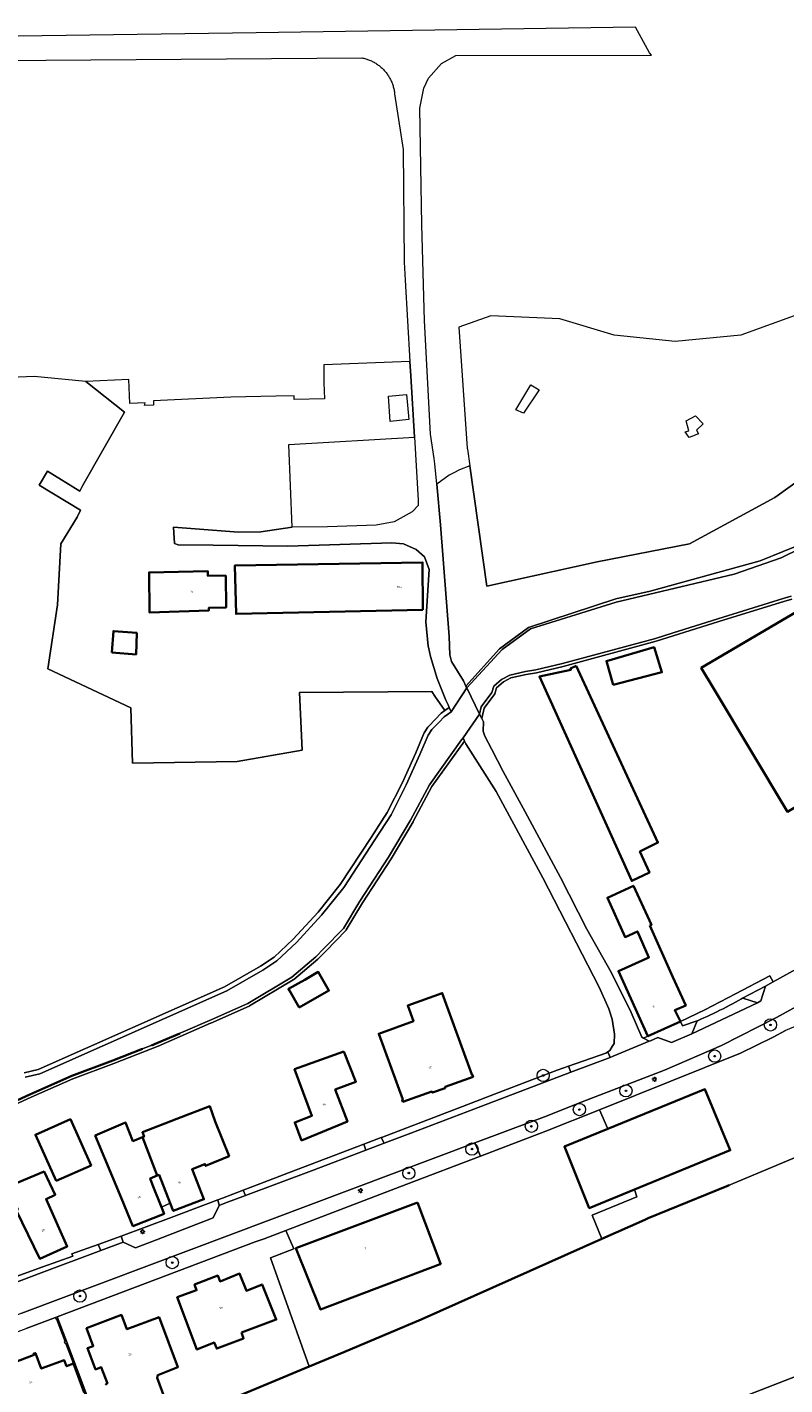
# Model space of a CAD drawing. Header units: metres. Extents: x 131489 to 134032, y 502353 to 503606.
# Tile 73 of 90: x 133255 to 133379, y 503155 to 503377. Entities that reach past the tile are written whole.
import ezdxf
from ezdxf.enums import TextEntityAlignment as Align

# ---------------------------------------------------------------- set-up
doc = ezdxf.new("R2010")
doc.units = ezdxf.units.M
for name, color, linetype, lineweight in [('B-WE-GK-BESCHOEIING-G', 130, 'GK-BESCHOEIING', 35), ('B-WE-GR-BOOM-S', 92, 'Continuous', 25), ('B-WE-GR-BOS_LOOF-GV', 40, 'Continuous', 13), ('B-WE-GR-GRAS-GV', 60, 'Continuous', 13), ('B-WE-IE-TERREINAFSCHEIDING_KUNSTMATIG_MUUR-GV', 90, 'Continuous', 18), ('B-WE-KL-ET_LS_OV_LICHTMAST-S', 190, 'Continuous', 25), ('B-WE-OG-BEBOUWING-GV', 7, 'Continuous', 35), ('B-WE-OG-BEBOUWING-T18', 1, 'Continuous', 18), ('B-WE-OG-BEBOUWING_LOODS-GV', 7, 'Continuous', 35), ('B-WE-OG-TERREIN_ERF-GV', 7, 'Continuous', 18), ('B-WE-OG-WATER_SLOOT-GV', 120, 'Continuous', 18), ('B-WE-VH-VERHARDING_ASFALT-GV', 252, 'Continuous', 18), ('B-WE-VH-VERHARDING_BEDRIJFSVLOERPLAAT-GV', 252, 'Continuous', 18), ('B-WE-VH-VERHARDING_BETONSTRAATSTEEN-GV', 252, 'Continuous', 18), ('B-WE-VH-VERHARDING_STRAATBAKSTEEN-GV', 252, 'Continuous', 18)]:
    doc.layers.add(name, color=color, linetype=linetype, lineweight=lineweight)
doc.styles.add('NLCS-ISO-M200-T18', font='NLCS-ISO.ttf', dxfattribs={"height": 0.36})
doc.linetypes.add('GK-BESCHOEIING', pattern='A,30,-5,[1,NLCS.SHX,S=1,R=0,X=0,Y=0],-5', length=40)

# ---------------------------------------------------------------- blocks, each defined once
blk = doc.blocks.new('SKL-ET_OV_LICHTMAST-SO')
at = {"color": 0, "linetype": 'ByBlock', "lineweight": 18}
for points in [[(-1.2, 0), (-2, 0)], [(-1.4, 1.4), (-0.9, 0.9)], [(0, 2), (0, 1.2)], [(0.9, 0.9), (1.4, 1.4)], [(2, 0), (1.2, 0)], [(-1.4, -1.4), (-0.9, -0.9)], [(0, -1.2), (0, -2)], [(0.9, -0.9), (1.4, -1.4)]]:
    blk.add_lwpolyline(points, dxfattribs=at)
blk.add_circle((0, 0), 1, dxfattribs=at)
blk = doc.blocks.new('SGR-BOOM_01-SO')
at = {"linetype": 'ByBlock', "lineweight": 18}
h = blk.add_hatch(color=0, dxfattribs=at)
h.dxf.hatch_style = 1
edge = h.paths.add_edge_path()
edge.add_arc((0, 0), 0.25, 0, 360)
at = {"color": 0, "linetype": 'ByBlock', "lineweight": 18}
for radius in [2, 0.25]:
    blk.add_circle((0, 0), radius, dxfattribs=at)

msp = doc.modelspace()

# ---------------------------------------------------------------- linework, layer by layer
at = {"layer": 'B-WE-GK-BESCHOEIING-G', "flags": 128}
for points in [[(133280.065, 503212.695), (133276.354, 503211.085)], [(133273.982, 503210.154), (133269.162, 503208.262)], [(133276.354, 503211.085), (133275.468, 503210.737)], [(133269.162, 503208.262), (133262.476, 503205.753)], [(133262.476, 503205.753), (133255.647, 503202.736)], [(133255.647, 503202.736), (133248.596, 503199.548)], [(133356.445, 503182.591), (133369.271, 503187.799)], [(133369.271, 503187.799), (133369.647, 503187.956)], [(133355.883, 503182.34), (133348.885, 503179.216)], [(133355.883, 503182.34), (133356.445, 503182.591)], [(133348.885, 503179.216), (133319.421, 503166.061)], [(133319.421, 503166.061), (133306.819, 503160.755)], [(133306.819, 503160.755), (133301.153, 503158.4)], [(133301.153, 503158.4), (133286.712, 503152.399)]]:
    msp.add_lwpolyline(points, dxfattribs=at)
at = {"layer": 'B-WE-GR-BOS_LOOF-GV', "flags": 128}
msp.add_lwpolyline([(133390.322, 503309.515), (133377.093, 503299.99), (133363.202, 503292.449), (133348.121, 503289.538), (133333.833, 503286.363), (133330.129, 503285.57), (133327.366, 503305.14), (133325.705, 503304.505), (133324.761, 503304.03), (133323.987, 503303.641), (133321.957, 503302.16), (133322.569, 503295.541), (133323.98, 503277.347), (133324.121, 503274.345), (133324.395, 503273.286), (133326.308, 503270.123), (133326.722, 503269.279), (133332.179, 503275.351), (133336.939, 503278.821), (133351.18, 503283.472), (133356.771, 503284.749), (133374.675, 503289.665), (133382.194, 503292.725)], dxfattribs=at)
at = {"layer": 'B-WE-GR-GRAS-GV', "flags": 128}
for points in [[(133381.458, 503330.02), (133371.536, 503326.448), (133360.821, 503325.39), (133350.899, 503326.448), (133342.035, 503329.094), (133330.791, 503329.623), (133325.574, 503327.728), (133326.954, 503308.059), (133326.982, 503307.864), (133327.366, 503305.14), (133330.129, 503285.57), (133333.833, 503286.363), (133348.121, 503289.538), (133363.202, 503292.449), (133377.093, 503299.99), (133390.322, 503309.515)], [(133254.708, 503206.276), (133257.012, 503206.827), (133287.39, 503220.283), (133293.213, 503223.63), (133295.448, 503225.117), (133298.55, 503228.03), (133302.621, 503232.465), (133306.234, 503236.928), (133311.256, 503244.631), (133313.864, 503248.66), (133316.33, 503253.487), (133318.537, 503258.429), (133319.877, 503261.55), (133319.935, 503261.659), (133320.528, 503262.584), (133320.628, 503262.708), (133321.833, 503263.918), (133322.596, 503264.765), (133322.716, 503264.872), (133323.276, 503265.274), (133323.29, 503265.285), (133321.682, 503267.642), (133321.182, 503268.375), (133299.619, 503268.243), (133300.016, 503258.85), (133289.432, 503256.998), (133272.367, 503256.733), (133272.102, 503265.729), (133258.552, 503272.106), (133260.147, 503282.527), (133260.676, 503292.449), (133263.322, 503296.815), (133263.903, 503297.949), (133257.141, 503302.028), (133258.497, 503304.288), (133263.785, 503301.018), (133264.236, 503301.906), (133271.069, 503313.921), (133264.777, 503318.907), (133256.31, 503319.701), (133234.615, 503318.775)]]:
    msp.add_lwpolyline(points, dxfattribs=at)
for points in [[(133337.284, 503318.33), (133338.673, 503317.536), (133336.126, 503313.733), (133334.836, 503314.295)], [(133364.173, 503313.319), (133365.38, 503311.986), (133364.3, 503310.949), (133364.66, 503310.398), (133363.136, 503309.763), (133362.459, 503310.716), (133363.072, 503310.864), (133362.628, 503312.473), (133362.628, 503312.494)]]:
    msp.add_lwpolyline(points, close=True, dxfattribs=at)
at = {"layer": 'B-WE-IE-TERREINAFSCHEIDING_KUNSTMATIG_MUUR-GV', "flags": 128}
msp.add_lwpolyline([(133262.749, 503158.887), (133264.514, 503154.203), (133267.936, 503144.914), (133268.207, 503145.017), (133264.936, 503153.737), (133261.603, 503162.541), (133260.097, 503166.541), (133259.817, 503166.424), (133259.919, 503166.147), (133259.988, 503166.173), (133261.38, 503162.475), (133261.302, 503162.433), (133261.399, 503162.147), (133261.512, 503162.19), (133262.316, 503160.066)], close=True, dxfattribs=at)
at = {"layer": 'B-WE-OG-BEBOUWING-GV', "flags": 128}
for points in [[(133319.712, 503281.715), (133319.661, 503289.426), (133289.029, 503288.914), (133289.249, 503281.041)], [(133287.606, 503287.29), (133284.652, 503287.213), (133284.631, 503288.002), (133275.068, 503287.791), (133275.152, 503281.248), (133284.801, 503281.577), (133284.79, 503282.008), (133287.629, 503282.08)], [(133397.093, 503259.501), (133397.372, 503259.667), (133383.407, 503283.008), (133365.096, 503272.239), (133367.147, 503268.818), (133379.143, 503248.811), (133384.056, 503251.737), (133386.412, 503247.451), (133391.29, 503250.26), (133391.476, 503249.936), (133399.981, 503255.02)], [(133350.721, 503269.468), (133358.672, 503271.528), (133357.408, 503275.609), (133349.62, 503273.351)], [(133344.696, 503272.601), (133343.771, 503272.141), (133343.855, 503271.926), (133338.697, 503270.824), (133353.77, 503237.538), (133356.653, 503238.885), (133355.098, 503242.302), (133358.033, 503243.777)], [(133356.71, 503230.244), (133356.979, 503230.367), (133354.039, 503236.736), (133349.806, 503234.805), (133352.667, 503228.377), (133354.678, 503229.305), (133356.568, 503225.079), (133351.575, 503222.845), (133356.402, 503212.262), (133361.686, 503214.618), (133360.781, 503216.458), (133362.567, 503217.264), (133360.485, 503221.879)], [(133299.521, 503216.903), (133304.376, 503219.655), (133302.65, 503222.698), (133300.444, 503221.437), (133297.796, 503219.946), (133297.952, 503219.671)], [(133321.143, 503203.223), (133321.297, 503203.05), (133323.335, 503203.781), (133323.344, 503204.012), (133327.882, 503205.639), (133327.769, 503206.004), (133327.673, 503205.974), (133322.877, 503219.265), (133317.233, 503217.228), (133318.153, 503214.679), (133312.509, 503212.642), (133316.435, 503201.922), (133316.341, 503201.888), (133316.465, 503201.545)], [(133306.796, 503209.768), (133298.804, 503206.843), (133301.619, 503199.278), (133298.807, 503198.202), (133299.928, 503195.259), (133307.414, 503198.317), (133305.433, 503203.539), (133308.804, 503204.81)], [(133349.861, 503197.134), (133342.779, 503194.242), (133346.828, 503184.225), (133354.19, 503187.248), (133369.811, 503193.662), (133365.701, 503203.603)], [(133288.134, 503192.676), (133285.871, 503198.326), (133284.949, 503200.815), (133279.621, 503198.788), (133273.975, 503196.581), (133274.264, 503195.88), (133274.001, 503195.777), (133276.374, 503189.514), (133276.698, 503189.645), (133278.497, 503185.043), (133278.999, 503183.76), (133284.001, 503185.681), (133282.075, 503190.567), (133284.181, 503191.389), (133284.285, 503191.102)], [(133259.923, 503188.649), (133265.611, 503191.179), (133262.241, 503198.692), (133256.542, 503196.176)], [(133274.001, 503195.777), (133272.425, 503195.159), (133271.211, 503198.188), (133266.288, 503196.044), (133270.56, 503185.788), (133272.434, 503181.289), (133277.505, 503183.296), (133277.071, 503184.395), (133275.64, 503188.017), (133275.25, 503189.061), (133276.374, 503189.514)], [(133253.405, 503183.916), (133257.281, 503175.949), (133261.721, 503177.974), (133258.266, 503185.707), (133259.763, 503186.407), (133257.944, 503190.185), (133251.871, 503187.647), (133253.647, 503184.014)], [(133318.824, 503185.161), (133318.532, 503185.051), (133298.997, 503177.699), (133302.998, 503167.721), (133322.534, 503175.09), (133322.619, 503175.122), (133322.587, 503175.208)], [(133290.116, 503163.971), (133295.795, 503166.068), (133293.487, 503171.802), (133290.936, 503170.775), (133289.816, 503173.558), (133286.636, 503172.278), (133286.254, 503173.227), (133282.483, 503171.8), (133282.823, 503170.847), (133279.652, 503169.715), (133282.867, 503161.176), (133285.703, 503162.331), (133286.107, 503161.339), (133290.481, 503162.993)]]:
    msp.add_lwpolyline(points, close=True, dxfattribs=at)
for points in [[(133277.551, 503153.472), (133276.38, 503156.595), (133276.477, 503156.988), (133279.778, 503158.325), (133276.713, 503166.446), (133271.457, 503164.481), (133270.566, 503166.819), (133264.881, 503164.66), (133265.964, 503161.762), (133265.005, 503161.393), (133266.359, 503157.948), (133267.28, 503158.31), (133268.267, 503155.671), (133268.208, 503155.632), (133268.137, 503155.58), (133268.068, 503155.525), (133268.001, 503155.467), (133267.951, 503155.421)], [(133264.514, 503154.203), (133262.749, 503158.887), (133261.608, 503158.457), (133261.218, 503159.471), (133257.502, 503158.076), (133256.535, 503160.621), (133256.25, 503160.515), (133256.326, 503160.312), (133253.592, 503159.29), (133253.295, 503160.068), (133253.341, 503160.144), (133253.23, 503160.436), (133250.396, 503159.359), (133250.503, 503159.074), (133250.568, 503159.098), (133250.874, 503158.268), (133247.88, 503157.133), (133247.467, 503157.213), (133247.174, 503157.103), (133247.651, 503155.802), (133246.919, 503155.527), (133248.234, 503152.032)]]:
    msp.add_lwpolyline(points, dxfattribs=at)
at = {"layer": 'B-WE-OG-BEBOUWING_LOODS-GV', "flags": 128}
msp.add_lwpolyline([(133268.973, 503274.757), (133272.956, 503274.442), (133273.058, 503277.939), (133269.251, 503278.247)], close=True, dxfattribs=at)
at = {"layer": 'B-WE-OG-TERREIN_ERF-GV', "flags": 128}
for points in [[(133297.866, 503308.661), (133318.325, 503309.814), (133317.736, 503319.846), (133317.598, 503322.178), (133303.535, 503321.608), (133303.539, 503319.328), (133303.565, 503318.668), (133303.667, 503316.081), (133298.73, 503315.985), (133298.721, 503316.56), (133295.748, 503316.526), (133288.376, 503316.371), (133275.793, 503315.733), (133275.808, 503315.025), (133274.331, 503315.01), (133274.439, 503315.431), (133271.908, 503315.338), (133271.747, 503319.239), (133264.777, 503318.907), (133271.069, 503313.921), (133264.236, 503301.906), (133263.785, 503301.018), (133258.497, 503304.288), (133257.141, 503302.028), (133263.903, 503297.949), (133263.322, 503296.815), (133260.676, 503292.449), (133260.147, 503282.527), (133258.552, 503272.106), (133272.102, 503265.729), (133272.367, 503256.733), (133289.432, 503256.998), (133300.016, 503258.85), (133299.619, 503268.243), (133321.182, 503268.375), (133321.682, 503267.642), (133323.29, 503265.285), (133324.003, 503265.797), (133323.804, 503266.234), (133323.47, 503266.966), (133322.045, 503270.489), (133320.933, 503274.093), (133320.615, 503275.592), (133320.573, 503275.789), (133320.209, 503279.746), (133320.752, 503288.269), (133319.978, 503290.339), (133318.602, 503291.543), (133316.569, 503292.431), (133314.649, 503292.615), (133297.686, 503292.071), (133285.542, 503292.253), (133279.79, 503292.315), (133279.212, 503292.483), (133279.026, 503295.153), (133289.664, 503294.375), (133293.262, 503294.418), (133298.396, 503295.143)], [(133314.096, 503316.509), (133317.021, 503316.803), (133317.423, 503312.685), (133314.363, 503312.381)], [(133319.661, 503289.426), (133319.712, 503281.715), (133289.249, 503281.041), (133289.029, 503288.914)], [(133284.631, 503288.002), (133284.652, 503287.213), (133287.606, 503287.29), (133287.629, 503282.08), (133284.79, 503282.008), (133284.801, 503281.577), (133275.152, 503281.248), (133275.068, 503287.791)], [(133397.372, 503259.667), (133397.093, 503259.501), (133399.981, 503255.02), (133391.476, 503249.936), (133391.29, 503250.26), (133386.412, 503247.451), (133384.056, 503251.737), (133379.143, 503248.811), (133367.147, 503268.818), (133365.096, 503272.239), (133383.407, 503283.008)], [(133273.058, 503277.939), (133272.956, 503274.442), (133268.973, 503274.757), (133269.251, 503278.247)], [(133357.408, 503275.609), (133358.672, 503271.528), (133350.721, 503269.468), (133349.62, 503273.351)], [(133358.033, 503243.777), (133355.098, 503242.302), (133356.653, 503238.885), (133353.77, 503237.538), (133338.697, 503270.824), (133343.855, 503271.926), (133343.771, 503272.141), (133344.696, 503272.601)], [(133299.521, 503216.903), (133297.952, 503219.671), (133297.796, 503219.946), (133300.444, 503221.437), (133302.65, 503222.698), (133304.376, 503219.655)], [(133321.143, 503203.223), (133316.465, 503201.545), (133316.341, 503201.888), (133316.435, 503201.922), (133312.509, 503212.642), (133318.153, 503214.679), (133317.233, 503217.228), (133322.877, 503219.265), (133327.673, 503205.974), (133327.769, 503206.004), (133327.882, 503205.639), (133323.344, 503204.012), (133323.335, 503203.781), (133321.297, 503203.05)], [(133348.885, 503179.216), (133355.883, 503182.34), (133356.445, 503182.591), (133369.271, 503187.799), (133387.415, 503195.404), (133387.836, 503195.525), (133402.001, 503193.984), (133401.966, 503194.52), (133392.507, 503218.868), (133389.371, 503217.568), (133378.799, 503213.185), (133376.838, 503212.092), (133371.478, 503209.446), (133348.526, 503200.248), (133349.861, 503197.134), (133365.701, 503203.603), (133369.811, 503193.662), (133354.19, 503187.248), (133354.603, 503186.051), (133347.308, 503183.055)], [(133306.796, 503209.768), (133308.804, 503204.81), (133305.433, 503203.539), (133307.414, 503198.317), (133299.928, 503195.259), (133298.807, 503198.202), (133301.619, 503199.278), (133298.804, 503206.843)], [(133278.497, 503185.043), (133277.071, 503184.395), (133277.505, 503183.296), (133272.434, 503181.289), (133270.56, 503185.788), (133266.288, 503196.044), (133271.211, 503198.188), (133272.425, 503195.159), (133274.001, 503195.777), (133274.264, 503195.88), (133273.975, 503196.581), (133279.621, 503198.788), (133284.949, 503200.815), (133285.871, 503198.326), (133288.134, 503192.676), (133284.285, 503191.102), (133284.181, 503191.389), (133282.075, 503190.567), (133284.001, 503185.681), (133278.999, 503183.76)], [(133259.923, 503188.649), (133256.542, 503196.176), (133262.241, 503198.692), (133265.611, 503191.179)], [(133348.885, 503179.216), (133347.308, 503183.055), (133354.603, 503186.051), (133354.19, 503187.248), (133346.828, 503184.225), (133342.779, 503194.242), (133349.861, 503197.134), (133348.526, 503200.248), (133339.771, 503196.739), (133329.089, 503192.668), (133317.109, 503188.103), (133297.368, 503180.581), (133298.661, 503177.572), (133294.882, 503176.15), (133301.153, 503158.4), (133306.819, 503160.755), (133319.421, 503166.061)], [(133253.405, 503183.916), (133253.647, 503184.014), (133251.871, 503187.647), (133257.944, 503190.185), (133259.763, 503186.407), (133258.266, 503185.707), (133261.721, 503177.974), (133257.281, 503175.949)], [(133278.497, 503185.043), (133276.698, 503189.645), (133276.374, 503189.514), (133275.25, 503189.061), (133275.64, 503188.017), (133277.071, 503184.395)], [(133318.824, 503185.161), (133322.587, 503175.208), (133322.619, 503175.122), (133322.534, 503175.09), (133302.998, 503167.721), (133298.997, 503177.699), (133318.532, 503185.051)], [(133279.652, 503169.715), (133282.823, 503170.847), (133282.483, 503171.8), (133286.254, 503173.227), (133286.636, 503172.278), (133289.816, 503173.558), (133290.936, 503170.775), (133293.487, 503171.802), (133295.795, 503166.068), (133290.116, 503163.971), (133290.481, 503162.993), (133286.107, 503161.339), (133285.703, 503162.331), (133282.867, 503161.176)]]:
    msp.add_lwpolyline(points, close=True, dxfattribs=at)
for points in [[(133379.849, 503283.453), (133378.566, 503283.071), (133368.807, 503280.053), (133357.753, 503276.576), (133342.606, 503272.453), (133338.234, 503271.44), (133336.527, 503271.137), (133334.053, 503270.601), (133332.832, 503269.95), (133331.715, 503269), (133331.428, 503268.009), (133329.676, 503265.685), (133329.319, 503263.982), (133329.578, 503263.453), (133329.526, 503261.929), (133329.787, 503261.103), (133330.945, 503258.943), (133332.785, 503255.371), (133336.41, 503248.8), (133342.121, 503238.117), (133346.461, 503229.681), (133350.456, 503222.574), (133353.652, 503216.112), (133355.405, 503212.082), (133355.669, 503211.935), (133356.402, 503212.262), (133351.575, 503222.845), (133356.568, 503225.079), (133354.678, 503229.305), (133352.667, 503228.377), (133349.806, 503234.805), (133354.039, 503236.736), (133356.979, 503230.367), (133356.71, 503230.244), (133360.485, 503221.879), (133362.567, 503217.264), (133360.781, 503216.458), (133361.686, 503214.618), (133365.658, 503216.532), (133370.655, 503219.131), (133376.285, 503222.06), (133376.794, 503221.071), (133377.922, 503221.701), (133393.221, 503230.176)], [(133229.828, 503164.54), (133257.766, 503174.657), (133262.647, 503176.41), (133262.487, 503176.757), (133266.765, 503178.32), (133270.496, 503179.684), (133278.685, 503182.677), (133286.271, 503185.559), (133287.03, 503185.847), (133290.42, 503187.141), (133293.128, 503188.174), (133297.799, 503189.956), (133310.079, 503194.641), (133312.908, 503195.72), (133313.143, 503195.81), (133325.452, 503200.526), (133333.482, 503203.603), (133339.319, 503205.839), (133341.605, 503206.715), (133343.464, 503207.359), (133349.543, 503209.463), (133349.856, 503209.678), (133350.168, 503209.892), (133350.58, 503210.549), (133350.906, 503211.069), (133350.935, 503212.558), (133350.558, 503215.015), (133350.024, 503216.708), (133348.424, 503220.243), (133339.26, 503238.024), (133331.637, 503252.128), (133326.701, 503259.876), (133326.499, 503260.319), (133321.189, 503252.924), (133318.129, 503247.198), (133318.118, 503247.179), (133314.533, 503241.147), (133314.522, 503241.129), (133309.84, 503233.948), (133307.222, 503229.552), (133307.149, 503229.458), (133303.864, 503226.098), (133302.61, 503224.816), (133302.574, 503224.783), (133298.651, 503221.475), (133298.586, 503221.428), (133291.448, 503217.159), (133291.394, 503217.131), (133285.112, 503214.341), (133285.108, 503214.339), (133276.553, 503210.626), (133276.537, 503210.62), (133269.345, 503207.797), (133269.338, 503207.794), (133262.665, 503205.29), (133255.851, 503202.28), (133248.813, 503199.097)], [(133286.712, 503152.399), (133301.153, 503158.4), (133294.882, 503176.15), (133298.661, 503177.572), (133297.368, 503180.581), (133293.832, 503179.231), (133292.382, 503178.708), (133260.097, 503166.541), (133261.603, 503162.541), (133264.936, 503153.737)], [(133253.592, 503159.29), (133256.326, 503160.312), (133256.25, 503160.515), (133256.535, 503160.621), (133257.502, 503158.076), (133261.218, 503159.471), (133261.608, 503158.457), (133262.749, 503158.887), (133262.316, 503160.066), (133261.512, 503162.19), (133261.399, 503162.147), (133261.302, 503162.433), (133261.38, 503162.475), (133259.988, 503166.173), (133259.919, 503166.147), (133259.817, 503166.424), (133255.047, 503164.627)], [(133267.951, 503155.421), (133268.001, 503155.467), (133268.068, 503155.525), (133268.137, 503155.58), (133268.208, 503155.632), (133268.267, 503155.671), (133267.28, 503158.31), (133266.359, 503157.948), (133265.005, 503161.393), (133265.964, 503161.762), (133264.881, 503164.66), (133270.566, 503166.819), (133271.457, 503164.481), (133276.713, 503166.446), (133279.778, 503158.325), (133276.477, 503156.988), (133276.38, 503156.595), (133277.551, 503153.472)]]:
    msp.add_lwpolyline(points, dxfattribs=at)
at = {"layer": 'B-WE-OG-WATER_SLOOT-GV', "flags": 128}
for points in [[(133382.194, 503292.725), (133374.675, 503289.665), (133356.771, 503284.749), (133351.18, 503283.472), (133336.939, 503278.821), (133332.179, 503275.351), (133326.722, 503269.279), (133326.86, 503268.997), (133332.617, 503275.251), (133337.264, 503278.601), (133351.227, 503282.967), (133370.445, 503287.527), (133378.124, 503290.154), (133381.301, 503291.759)], [(133381.301, 503291.759), (133378.124, 503290.154), (133370.445, 503287.527), (133351.227, 503282.967), (133337.264, 503278.601), (133332.617, 503275.251), (133326.86, 503268.997), (133328.961, 503264.712), (133329.21, 503265.897), (133330.973, 503268.237), (133331.277, 503269.284), (133332.549, 503270.366), (133333.879, 503271.075), (133336.43, 503271.628), (133338.134, 503271.93), (133342.484, 503272.938), (133357.612, 503277.056), (133360.487, 503277.96), (133368.658, 503280.53), (133378.421, 503283.549), (133379.736, 503283.941)], [(133379.736, 503283.941), (133378.421, 503283.549), (133368.658, 503280.53), (133360.487, 503277.96), (133357.612, 503277.056), (133342.484, 503272.938), (133338.134, 503271.93), (133336.43, 503271.628), (133333.879, 503271.075), (133332.549, 503270.366), (133331.277, 503269.284), (133330.973, 503268.237), (133329.21, 503265.897), (133328.961, 503264.712), (133329.319, 503263.982), (133329.676, 503265.685), (133331.428, 503268.009), (133331.715, 503269), (133332.832, 503269.95), (133334.053, 503270.601), (133336.527, 503271.137), (133338.234, 503271.44), (133342.606, 503272.453), (133357.753, 503276.576), (133368.807, 503280.053), (133378.566, 503283.071), (133379.849, 503283.453)], [(133248.596, 503199.548), (133255.647, 503202.736), (133262.476, 503205.753), (133269.162, 503208.262), (133276.354, 503211.085), (133284.909, 503214.798), (133291.191, 503217.588), (133298.329, 503221.857), (133302.252, 503225.165), (133303.506, 503226.448), (133306.792, 503229.808), (133309.416, 503234.213), (133314.103, 503241.402), (133317.688, 503247.434), (133320.764, 503253.189), (133326.027, 503260.518), (133326.261, 503260.843), (133328.961, 503264.712), (133326.86, 503268.997), (133324.32, 503265.101), (133323.713, 503264.665), (133323.153, 503264.263), (133322.378, 503263.402), (133321.159, 503262.179), (133320.566, 503261.254), (133319.224, 503258.128), (133317.007, 503253.163), (133314.514, 503248.285), (133311.885, 503244.222), (133306.841, 503236.486), (133303.189, 503231.975), (133299.084, 503227.502), (133295.916, 503224.527), (133293.608, 503222.992), (133287.73, 503219.613), (133257.253, 503206.114), (133254.889, 503205.548)], [(133254.889, 503205.548), (133257.253, 503206.114), (133287.73, 503219.613), (133293.608, 503222.992), (133295.916, 503224.527), (133299.084, 503227.502), (133303.189, 503231.975), (133306.841, 503236.486), (133311.885, 503244.222), (133314.514, 503248.285), (133317.007, 503253.163), (133319.224, 503258.128), (133320.566, 503261.254), (133321.159, 503262.179), (133322.378, 503263.402), (133323.153, 503264.263), (133323.713, 503264.665), (133324.32, 503265.101), (133324.003, 503265.797), (133323.29, 503265.285), (133323.276, 503265.274), (133322.716, 503264.872), (133322.596, 503264.765), (133321.833, 503263.918), (133320.628, 503262.708), (133320.528, 503262.584), (133319.935, 503261.659), (133319.877, 503261.55), (133318.537, 503258.429), (133316.33, 503253.487), (133313.864, 503248.66), (133311.256, 503244.631), (133306.234, 503236.928), (133302.621, 503232.465), (133298.55, 503228.03), (133295.448, 503225.117), (133293.213, 503223.63), (133287.39, 503220.283), (133257.012, 503206.827), (133254.708, 503206.276)], [(133248.813, 503199.097), (133255.851, 503202.28), (133262.665, 503205.29), (133269.338, 503207.794), (133269.345, 503207.797), (133276.537, 503210.62), (133276.553, 503210.626), (133285.108, 503214.339), (133285.112, 503214.341), (133291.394, 503217.131), (133291.448, 503217.159), (133298.586, 503221.428), (133298.651, 503221.475), (133302.574, 503224.783), (133302.61, 503224.816), (133303.864, 503226.098), (133307.149, 503229.458), (133307.222, 503229.552), (133309.84, 503233.948), (133314.522, 503241.129), (133314.533, 503241.147), (133318.118, 503247.179), (133318.129, 503247.198), (133321.189, 503252.924), (133326.499, 503260.319), (133326.261, 503260.843), (133326.027, 503260.518), (133320.764, 503253.189), (133317.688, 503247.434), (133314.103, 503241.402), (133309.416, 503234.213), (133306.792, 503229.808), (133303.506, 503226.448), (133302.252, 503225.165), (133298.329, 503221.857), (133291.191, 503217.588), (133284.909, 503214.798), (133276.354, 503211.085), (133269.162, 503208.262), (133262.476, 503205.753), (133255.647, 503202.736), (133248.596, 503199.548)], [(133387.415, 503195.404), (133369.271, 503187.799), (133356.445, 503182.591), (133355.883, 503182.34), (133348.885, 503179.216), (133319.421, 503166.061), (133306.819, 503160.755), (133301.153, 503158.4), (133286.712, 503152.399)], [(133386.613, 503159.197), (133349.678, 503144.836)], [(133349.678, 503144.836), (133386.613, 503159.197)]]:
    msp.add_lwpolyline(points, dxfattribs=at)
at = {"layer": 'B-WE-VH-VERHARDING_ASFALT-GV', "flags": 128}
msp.add_lwpolyline([(133326.499, 503260.319), (133326.701, 503259.876), (133331.637, 503252.128), (133339.26, 503238.024), (133348.424, 503220.243), (133350.024, 503216.708), (133350.558, 503215.015), (133350.935, 503212.558), (133350.906, 503211.069), (133350.58, 503210.549), (133350.168, 503209.892), (133349.856, 503209.678), (133350.222, 503208.776), (133350.721, 503208.966), (133356.599, 503211.42), (133355.669, 503211.935), (133355.405, 503212.082), (133353.652, 503216.112), (133350.456, 503222.574), (133346.461, 503229.681), (133342.121, 503238.117), (133336.41, 503248.8), (133332.785, 503255.371), (133330.945, 503258.943), (133329.787, 503261.103), (133329.526, 503261.929), (133329.578, 503263.453), (133329.319, 503263.982), (133328.961, 503264.712), (133326.261, 503260.843)], close=True, dxfattribs=at)
at = {"layer": 'B-WE-VH-VERHARDING_BEDRIJFSVLOERPLAAT-GV', "flags": 128}
msp.add_lwpolyline([(133243.442, 503371.146), (133309.758, 503371.628), (133309.918, 503371.595), (133310.076, 503371.558), (133310.234, 503371.517), (133310.391, 503371.473), (133310.547, 503371.424), (133310.701, 503371.372), (133310.854, 503371.316), (133311.006, 503371.256), (133311.156, 503371.192), (133311.305, 503371.125), (133311.452, 503371.055), (133311.597, 503370.98), (133311.74, 503370.902), (133311.881, 503370.821), (133312.021, 503370.736), (133312.158, 503370.648), (133312.293, 503370.556), (133312.425, 503370.461), (133312.556, 503370.363), (133312.683, 503370.262), (133312.809, 503370.158), (133312.931, 503370.05), (133313.051, 503369.94), (133313.169, 503369.827), (133313.283, 503369.71), (133313.395, 503369.592), (133313.503, 503369.47), (133313.609, 503369.346), (133313.711, 503369.219), (133313.811, 503369.09), (133313.907, 503368.958), (133314, 503368.824), (133314.09, 503368.688), (133314.176, 503368.55), (133314.259, 503368.409), (133314.338, 503368.267), (133314.414, 503368.122), (133314.486, 503367.976), (133314.555, 503367.828), (133314.62, 503367.679), (133314.681, 503367.528), (133314.739, 503367.375), (133314.793, 503367.221), (133314.843, 503367.066), (133314.889, 503366.91), (133314.931, 503366.752), (133314.97, 503366.594), (133315.005, 503366.435), (133315.035, 503366.274), (133315.062, 503366.114), (133315.085, 503365.952), (133315.104, 503365.79), (133315.108, 503365.748), (133316.518, 503356.69), (133316.64, 503338.364), (133316.813, 503335.436), (133317.598, 503322.178), (133317.736, 503319.846), (133318.325, 503309.814), (133318.926, 503299.567), (133318.915, 503298.695), (133317.958, 503297.672), (133315.021, 503296.032), (133312.091, 503295.484), (133304.156, 503295.239), (133298.396, 503295.143), (133293.262, 503294.418), (133289.664, 503294.375), (133279.026, 503295.153), (133279.212, 503292.483), (133279.79, 503292.315), (133285.542, 503292.253), (133297.686, 503292.071), (133314.649, 503292.615), (133316.569, 503292.431), (133318.602, 503291.543), (133319.978, 503290.339), (133320.752, 503288.269), (133320.209, 503279.746), (133320.573, 503275.789), (133320.615, 503275.592), (133320.933, 503274.093), (133322.045, 503270.489), (133323.47, 503266.966), (133323.804, 503266.234), (133324.003, 503265.797), (133324.32, 503265.101), (133326.86, 503268.997), (133326.722, 503269.279), (133326.308, 503270.123), (133324.395, 503273.286), (133324.121, 503274.345), (133323.98, 503277.347), (133322.569, 503295.541), (133321.957, 503302.16), (133321.652, 503305.465), (133321.527, 503306.343), (133320.962, 503310.306), (133319.953, 503328.849), (133319.528, 503344.439), (133319.232, 503363.425), (133319.846, 503366.674), (133320.648, 503368.323), (133322.77, 503370.707), (133325.105, 503372.025), (133356.997, 503372.068), (133356.646, 503372.459), (133354.377, 503376.63), (133292.549, 503375.679), (133242.092, 503375.012)], dxfattribs=at)
at = {"layer": 'B-WE-VH-VERHARDING_BETONSTRAATSTEEN-GV', "flags": 128}
for points in [[(133364.41, 503214.726), (133364.451, 503214.744), (133364.491, 503214.761), (133365.015, 503214.992), (133365.538, 503215.228), (133366.06, 503215.466), (133366.579, 503215.709), (133367.097, 503215.955), (133367.613, 503216.205), (133368.127, 503216.458), (133368.64, 503216.715), (133369.151, 503216.975), (133369.66, 503217.239), (133370.167, 503217.506), (133370.672, 503217.777), (133371.175, 503218.052), (133371.676, 503218.33), (133371.828, 503218.415), (133375.548, 503220.376), (133376.794, 503221.071), (133376.285, 503222.06), (133370.655, 503219.131), (133365.658, 503216.532), (133361.686, 503214.618), (133362.022, 503213.936)], [(133374.276, 503217.672), (133374.796, 503217.984), (133375.548, 503220.376), (133371.828, 503218.415), (133371.851, 503218.408)], [(133364.41, 503214.726), (133362.022, 503213.936), (133361.686, 503214.618), (133356.402, 503212.262), (133355.669, 503211.935), (133356.599, 503211.42), (133356.798, 503211.504), (133357.999, 503212.005), (133360.249, 503211.188), (133363.577, 503212.615)], [(133313.411, 503194.785), (133317.766, 503196.428), (133328.016, 503200.333), (133343.846, 503206.352), (133343.464, 503207.359), (133341.605, 503206.715), (133339.319, 503205.839), (133333.482, 503203.603), (133325.452, 503200.526), (133313.143, 503195.81), (133312.908, 503195.72)], [(133310.386, 503193.644), (133310.079, 503194.641), (133297.799, 503189.956), (133293.128, 503188.174), (133290.42, 503187.141), (133290.809, 503186.291), (133301.566, 503190.316)]]:
    msp.add_lwpolyline(points, close=True, dxfattribs=at)
at = {"layer": 'B-WE-VH-VERHARDING_STRAATBAKSTEEN-GV', "flags": 128}
for points in [[(133393.221, 503230.176), (133377.922, 503221.701), (133376.794, 503221.071), (133375.548, 503220.376), (133374.796, 503217.984), (133374.276, 503217.672), (133363.577, 503212.615), (133360.249, 503211.188), (133357.999, 503212.005), (133356.798, 503211.504), (133356.599, 503211.42), (133350.721, 503208.966), (133350.222, 503208.776), (133343.846, 503206.352), (133328.016, 503200.333), (133317.766, 503196.428), (133313.411, 503194.785), (133310.386, 503193.644), (133301.566, 503190.316), (133290.809, 503186.291), (133287.4, 503185.016), (133286.493, 503184.672), (133285.527, 503182.67), (133276.292, 503179.059), (133272.856, 503177.76), (133270.851, 503178.693), (133267.187, 503177.312), (133257.49, 503173.657), (133233.765, 503164.697)], [(133254.304, 503167.108), (133288.266, 503179.875), (133328.17, 503194.847), (133333.569, 503196.873), (133339.953, 503199.268), (133344.955, 503201.279), (133359.086, 503206.701), (133368.414, 503210.71), (133377.347, 503215.258), (133386.564, 503220.344)], [(133386.564, 503220.344), (133377.347, 503215.258), (133368.414, 503210.71), (133359.086, 503206.701), (133344.955, 503201.279), (133339.953, 503199.268), (133333.569, 503196.873), (133328.17, 503194.847), (133329.089, 503192.668), (133339.771, 503196.739), (133348.526, 503200.248), (133371.478, 503209.446), (133376.838, 503212.092), (133378.799, 503213.185)]]:
    msp.add_lwpolyline(points, dxfattribs=at)
for points in [[(133364.41, 503214.726), (133363.577, 503212.615), (133374.276, 503217.672), (133371.851, 503218.408), (133371.828, 503218.415), (133371.676, 503218.33), (133371.175, 503218.052), (133370.672, 503217.777), (133370.167, 503217.506), (133369.66, 503217.239), (133369.151, 503216.975), (133368.64, 503216.715), (133368.127, 503216.458), (133367.613, 503216.205), (133367.097, 503215.955), (133366.579, 503215.709), (133366.06, 503215.466), (133365.538, 503215.228), (133365.015, 503214.992), (133364.491, 503214.761), (133364.451, 503214.744)], [(133349.856, 503209.678), (133349.543, 503209.463), (133343.464, 503207.359), (133343.846, 503206.352), (133350.222, 503208.776)], [(133242.959, 503160.056), (133245.668, 503161.085), (133250.202, 503162.797), (133251.142, 503163.152), (133255.047, 503164.627), (133259.817, 503166.424), (133260.097, 503166.541), (133292.382, 503178.708), (133293.832, 503179.231), (133297.368, 503180.581), (133317.109, 503188.103), (133329.089, 503192.668), (133328.17, 503194.847), (133288.266, 503179.875), (133254.304, 503167.108), (133230.647, 503158.085), (133231.525, 503155.784), (133242.671, 503159.953)], [(133313.411, 503194.785), (133312.908, 503195.72), (133310.079, 503194.641), (133310.386, 503193.644)], [(133270.851, 503178.693), (133272.856, 503177.76), (133276.292, 503179.059), (133285.527, 503182.67), (133286.493, 503184.672), (133286.271, 503185.559), (133278.685, 503182.677), (133270.496, 503179.684)], [(133286.493, 503184.672), (133287.4, 503185.016), (133290.809, 503186.291), (133290.42, 503187.141), (133287.03, 503185.847), (133286.271, 503185.559)], [(133266.765, 503178.32), (133267.187, 503177.312), (133270.851, 503178.693), (133270.496, 503179.684)], [(133266.765, 503178.32), (133262.487, 503176.757), (133262.647, 503176.41), (133257.766, 503174.657), (133229.828, 503164.54), (133231.038, 503163.664), (133233.765, 503164.697), (133257.49, 503173.657), (133267.187, 503177.312)]]:
    msp.add_lwpolyline(points, close=True, dxfattribs=at)

# ---------------------------------------------------------------- block references
at = {"layer": 'B-WE-GR-BOOM-S', "xscale": 0.5, "yscale": 0.5, "zscale": 0.5}
for p in [(133376.375, 503214.08), (133367.279, 503208.989), (133339.319, 503205.839), (133352.814, 503203.332), (133345.234, 503200.283), (133337.405, 503197.563), (133327.709, 503193.842), (133317.421, 503189.934), (133278.848, 503175.348), (133263.799, 503169.896)]:
    msp.add_blockref('SGR-BOOM_01-SO', p, dxfattribs=at)
at = {"layer": 'B-WE-KL-ET_LS_OV_LICHTMAST-S', "xscale": 0.2, "yscale": 0.2, "zscale": 0.2}
for p in [(133357.459, 503205.222), (133309.521, 503187.076), (133274.015, 503180.39)]:
    msp.add_blockref('SKL-ET_OV_LICHTMAST-SO', p, dxfattribs=at)

# ---------------------------------------------------------------- texts
at = {"layer": 'B-WE-OG-BEBOUWING-T18', "style": 'NLCS-ISO-M200-T18'}
for s, rotation, p in [('10', 1.3, (133282.018, 503284.671)), ('10a', 1, (133315.868, 503285.423)), ('8', 24, (133357.331, 503217.056)), ('12', 19.8, (133320.898, 503207.154)), ('14', 20.9, (133303.645, 503201.105)), ('16', 21.4, (133280.045, 503188.429)), ('18', 22.6, (133273.467, 503185.985)), ('20', 24.5, (133257.816, 503180.589)), ('3', 20.7, (133310.324, 503177.696)), ('3a', 21.9, (133286.774, 503168.022)), ('3b', 20.5, (133271.944, 503160.393)), ('3c', 20.5, (133255.775, 503155.836))]:
    msp.add_text(s, height=0.36, rotation=rotation, dxfattribs=at).set_placement(p, align=Align.MIDDLE)

doc.saveas('drawing.dxf')
